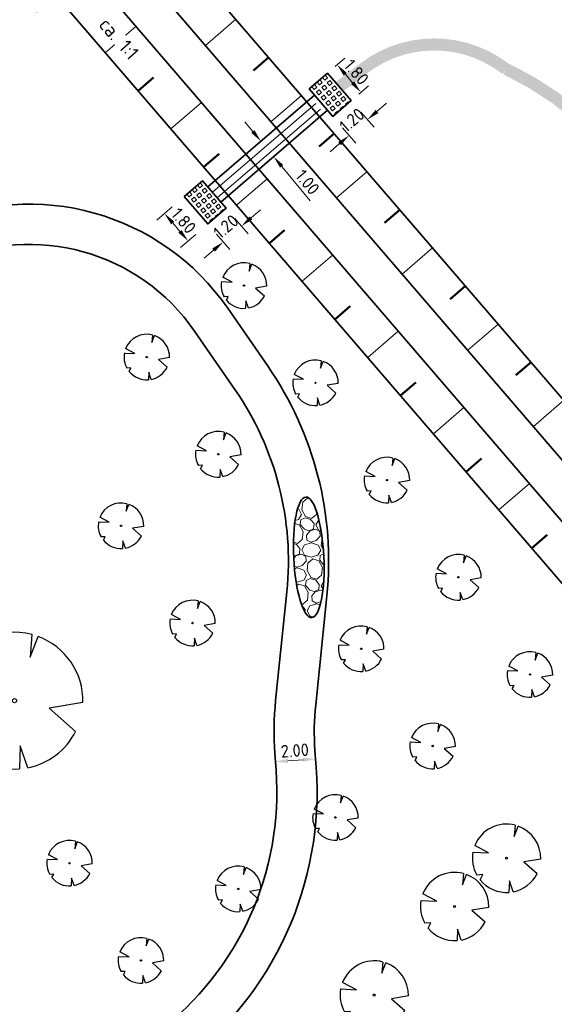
# Model space of a CAD drawing. Header units: metres. Extents: x 103263 to 106611, y 426963 to 428812.
# Tile 37 of 74: x 104346 to 104373, y 427781 to 427830. Entities that reach past the tile are written whole.
import ezdxf

# ---------------------------------------------------------------- set-up
doc = ezdxf.new("R2010")
doc.units = ezdxf.units.M
for name, color, linetype, lineweight, true_color in [('loopplank', 7, 'Continuous', 0, 0x424242), ('N-WE-GR-BEPLANTING-A-250', 7, 'Continuous', 18, 0x00a500), ('N-WE-GR-GRAS-A-250', 7, 'Continuous', 18, 0x7ca500)]:
    doc.layers.add(name, color=color, linetype=linetype, lineweight=lineweight, true_color=true_color)
for name, color, linetype, lineweight in [('N-GV-GW-TALUD_TEEN-G', 3, 'Continuous', 35), ('N-WE-GR-BOOM-S', 7, 'Continuous', 25), ('N-WE-GW-HOOGTE_AFWERKHOOGTE-T25', 7, 'Continuous', 25), ('N-WE-GW-TALUD_KRUIN-G', 3, 'Continuous', 35), ('N-WE-GW-TALUDARCERING-S', 90, 'Continuous', 25), ('N-WE-GW-TALUDARCERING_KORT-G', 90, 'Continuous', 50), ('N-WE-GW-TALUDARCERING_LANG-G', 90, 'Continuous', 18), ('N-WE-KW-KUNSTWERK-DRAGLINESCHOTTEN-G', 7, 'Continuous', 35), ('N-WE-VH-KANTVERHARDING-G', 210, 'Continuous', 35), ('N-WE-VH-KANTVERHARDING-M', 7, 'Continuous', 18), ('N-WE-VH-VERHARDING_BETONSTRAATSTEEN-G', 252, 'Continuous', 35), ('N-WE-VH-VERHARDING_GRASBETONSTEEN-A-250', 72, 'Continuous', 18), ('N-WE-VH-VERHARDING_HALFVERHARDING-A-250', 252, 'Continuous', 18), ('X-XX-AL-M', 7, 'Continuous', 18)]:
    doc.layers.add(name, color=color, linetype=linetype, lineweight=lineweight)
doc.layers.add('N-WE-VH-VERHARDING-AP_GROEN4', color=7, linetype='Continuous', true_color=0x004700)
doc.layers.add('N-WE-VH-VERHARDING-AP_VOETPAD', color=7, linetype='Continuous', true_color=0x424242)
doc.styles.add('NLCS-ISO-M200-T25', font='NLCS-ISO.ttf', dxfattribs={"height": 0.5})
doc.styles.add('NLCS-ISO-M250-T25', font='NLCS-ISO.ttf', dxfattribs={"height": 0.625})
doc.dimstyles.new('NLCS-M250-T25-PIJL_L2_H1', dxfattribs={"dimscale": 0.25, "dimtxt": 2.5, "dimasz": 2.5, "dimexe": 2, "dimexo": 2, "dimgap": 0.7, "dimtad": 1, "dimzin": 0, "dimdsep": 46, "dimtxsty": 'NLCS-ISO-M250-T25', "dimcen": 0, "dimdle": 2, "dimclrd": 256, "dimclre": 256, "dimclrt": 256, "dimadec": 1, "dimazin": 0, "dimtfac": 1, "dimtdec": 3, "dimtofl": 0, "dimtmove": 0, "dimatfit": 3, "dimfxl": 2, "dimfxlon": 1, "dimtfillclr": 256, "dimtolj": 1, "dimtzin": 0, "dimlwd": -1, "dimlwe": -1, "dimarcsym": 0})

# ---------------------------------------------------------------- blocks, each defined once
blk = doc.blocks.new('*U373')
at = {"ltscale": 20, "flags": 128}
for points in [[(0.579, 2.19), (0.513, 1.443), (0.778, 2.128)], [(-2.229, 0.403), (-1.184, 0.353), (-2.105, 0.838)], [(2.265, -0.058), (1.153, -0.248), (2.022, -1.021)], [(-1.754, -1.434), (-1.576, -1.088), (-1.973, -1.113)], [(0.446, -2.221), (0.189, -1.499), (0.162, -2.26)]]:
    blk.add_lwpolyline(points, dxfattribs=at)
blk.add_lwpolyline([(2.265, -0.058, 0.321944), (0.778, 2.128, 0.321944)], format="xyb", dxfattribs=at)
blk.add_circle((0, 0), 0.0675)
at = {"ltscale": 20}
for start, end in [(75.1844, 158.299), (169.749, 209.4302), (281.3601, 333.2046), (219.2667, 274.1068)]:
    blk.add_arc((0, 0), 2.266, start, end, dxfattribs=at)
blk = doc.blocks.new('*U381')
at = {"ltscale": 20, "flags": 128}
for points in [[(0.579, 2.19), (0.513, 1.443), (0.778, 2.128)], [(-2.229, 0.403), (-1.184, 0.353), (-2.105, 0.838)], [(2.265, -0.058), (1.153, -0.248), (2.022, -1.021)], [(-1.754, -1.434), (-1.576, -1.088), (-1.973, -1.113)], [(0.446, -2.221), (0.189, -1.499), (0.162, -2.26)]]:
    blk.add_lwpolyline(points, dxfattribs=at)
blk.add_lwpolyline([(2.265, -0.058, 0.321944), (0.778, 2.128, 0.321944)], format="xyb", dxfattribs=at)
blk.add_circle((0, 0), 0.0675)
at = {"ltscale": 20}
for start, end in [(75.18441, 158.29895), (169.74905, 209.43023), (281.36007, 333.20465), (219.26669, 274.10684)]:
    blk.add_arc((0, 0), 2.266, start, end, dxfattribs=at)
blk = doc.blocks.new('*U382')
at = {"ltscale": 20, "flags": 128}
for points in [[(0.579, 2.19), (0.513, 1.443), (0.778, 2.128)], [(-2.229, 0.403), (-1.184, 0.353), (-2.105, 0.838)], [(2.265, -0.058), (1.153, -0.248), (2.022, -1.021)], [(-1.754, -1.434), (-1.576, -1.088), (-1.973, -1.113)], [(0.446, -2.221), (0.189, -1.499), (0.162, -2.26)]]:
    blk.add_lwpolyline(points, dxfattribs=at)
blk.add_lwpolyline([(2.265, -0.058, 0.321944), (0.778, 2.128, 0.321944)], format="xyb", dxfattribs=at)
blk.add_circle((0, 0), 0.0675)
at = {"ltscale": 20}
for start, end in [(75.18441, 158.29895), (169.74905, 209.43023), (281.36007, 333.20465), (219.26669, 274.10684)]:
    blk.add_arc((0, 0), 2.266, start, end, dxfattribs=at)
blk = doc.blocks.new('*U307')
at = {"ltscale": 20, "flags": 128}
for points in [[(0.579, 2.19), (0.513, 1.443), (0.778, 2.128)], [(-2.229, 0.403), (-1.184, 0.353), (-2.105, 0.838)], [(2.265, -0.058), (1.153, -0.248), (2.022, -1.021)], [(-1.754, -1.434), (-1.576, -1.088), (-1.973, -1.113)], [(0.446, -2.221), (0.189, -1.499), (0.162, -2.26)]]:
    blk.add_lwpolyline(points, dxfattribs=at)
blk.add_lwpolyline([(2.265, -0.058, 0.321944), (0.778, 2.128, 0.321944)], format="xyb", dxfattribs=at)
blk.add_circle((0, 0), 0.0675)
at = {"ltscale": 20}
for start, end in [(75.18441, 158.29895), (169.74905, 209.43023), (219.26669, 274.10684), (281.36007, 333.20465)]:
    blk.add_arc((0, 0), 2.266, start, end, dxfattribs=at)
blk = doc.blocks.new('*U308')
at = {"ltscale": 20, "flags": 128}
for points in [[(0.579, 2.19), (0.513, 1.443), (0.778, 2.128)], [(-2.229, 0.403), (-1.184, 0.353), (-2.105, 0.838)], [(2.265, -0.058), (1.153, -0.248), (2.022, -1.021)], [(-1.754, -1.434), (-1.576, -1.088), (-1.973, -1.113)], [(0.446, -2.221), (0.189, -1.499), (0.162, -2.26)]]:
    blk.add_lwpolyline(points, dxfattribs=at)
blk.add_lwpolyline([(2.265, -0.058, 0.321944), (0.778, 2.128, 0.321944)], format="xyb", dxfattribs=at)
blk.add_circle((0, 0), 0.0675)
at = {"ltscale": 20}
for start, end in [(75.18441, 158.29895), (169.74905, 209.43023), (219.26669, 274.10684), (281.36007, 333.20465)]:
    blk.add_arc((0, 0), 2.266, start, end, dxfattribs=at)
blk = doc.blocks.new('*U309')
at = {"ltscale": 20, "flags": 128}
for points in [[(0.579, 2.19), (0.513, 1.443), (0.778, 2.128)], [(-2.229, 0.403), (-1.184, 0.353), (-2.105, 0.838)], [(2.265, -0.058), (1.153, -0.248), (2.022, -1.021)], [(-1.754, -1.434), (-1.576, -1.088), (-1.973, -1.113)], [(0.446, -2.221), (0.189, -1.499), (0.162, -2.26)]]:
    blk.add_lwpolyline(points, dxfattribs=at)
blk.add_lwpolyline([(2.265, -0.058, 0.321944), (0.778, 2.128, 0.321944)], format="xyb", dxfattribs=at)
blk.add_circle((0, 0), 0.0675)
at = {"ltscale": 20}
for start, end in [(75.18441, 158.29895), (169.74905, 209.43023), (219.26669, 274.10684), (281.36007, 333.20465)]:
    blk.add_arc((0, 0), 2.266, start, end, dxfattribs=at)
blk = doc.blocks.new('*U310')
at = {"ltscale": 20, "flags": 128}
for points in [[(0.579, 2.19), (0.513, 1.443), (0.778, 2.128)], [(-2.229, 0.403), (-1.184, 0.353), (-2.105, 0.838)], [(2.265, -0.058), (1.153, -0.248), (2.022, -1.021)], [(-1.754, -1.434), (-1.576, -1.088), (-1.973, -1.113)], [(0.446, -2.221), (0.189, -1.499), (0.162, -2.26)]]:
    blk.add_lwpolyline(points, dxfattribs=at)
blk.add_lwpolyline([(2.265, -0.058, 0.321944), (0.778, 2.128, 0.321944)], format="xyb", dxfattribs=at)
blk.add_circle((0, 0), 0.0675)
at = {"ltscale": 20}
for start, end in [(75.18441, 158.29895), (169.74905, 209.43023), (219.26669, 274.10684), (281.36007, 333.20465)]:
    blk.add_arc((0, 0), 2.266, start, end, dxfattribs=at)
blk = doc.blocks.new('*U311')
at = {"ltscale": 20, "flags": 128}
for points in [[(0.579, 2.19), (0.513, 1.443), (0.778, 2.128)], [(-2.229, 0.403), (-1.184, 0.353), (-2.105, 0.838)], [(2.265, -0.058), (1.153, -0.248), (2.022, -1.021)], [(-1.754, -1.434), (-1.576, -1.088), (-1.973, -1.113)], [(0.446, -2.221), (0.189, -1.499), (0.162, -2.26)]]:
    blk.add_lwpolyline(points, dxfattribs=at)
blk.add_lwpolyline([(2.265, -0.058, 0.321944), (0.778, 2.128, 0.321944)], format="xyb", dxfattribs=at)
blk.add_circle((0, 0), 0.0675)
at = {"ltscale": 20}
for start, end in [(75.18441, 158.29895), (169.74905, 209.43023), (219.26669, 274.10684), (281.36007, 333.20465)]:
    blk.add_arc((0, 0), 2.266, start, end, dxfattribs=at)
blk = doc.blocks.new('*U312')
at = {"ltscale": 20, "flags": 128}
for points in [[(0.579, 2.19), (0.513, 1.443), (0.778, 2.128)], [(-2.229, 0.403), (-1.184, 0.353), (-2.105, 0.838)], [(2.265, -0.058), (1.153, -0.248), (2.022, -1.021)], [(-1.754, -1.434), (-1.576, -1.088), (-1.973, -1.113)], [(0.446, -2.221), (0.189, -1.499), (0.162, -2.26)]]:
    blk.add_lwpolyline(points, dxfattribs=at)
blk.add_lwpolyline([(2.265, -0.058, 0.321944), (0.778, 2.128, 0.321944)], format="xyb", dxfattribs=at)
blk.add_circle((0, 0), 0.0675)
at = {"ltscale": 20}
for start, end in [(75.18441, 158.29895), (169.74905, 209.43023), (219.26669, 274.10684), (281.36007, 333.20465)]:
    blk.add_arc((0, 0), 2.266, start, end, dxfattribs=at)
blk = doc.blocks.new('*U313')
at = {"ltscale": 20, "flags": 128}
for points in [[(0.579, 2.19), (0.513, 1.443), (0.778, 2.128)], [(-2.229, 0.403), (-1.184, 0.353), (-2.105, 0.838)], [(2.265, -0.058), (1.153, -0.248), (2.022, -1.021)], [(-1.754, -1.434), (-1.576, -1.088), (-1.973, -1.113)], [(0.446, -2.221), (0.189, -1.499), (0.162, -2.26)]]:
    blk.add_lwpolyline(points, dxfattribs=at)
blk.add_lwpolyline([(2.265, -0.058, 0.321944), (0.778, 2.128, 0.321944)], format="xyb", dxfattribs=at)
blk.add_circle((0, 0), 0.0675)
at = {"ltscale": 20}
for start, end in [(75.18441, 158.29895), (169.74905, 209.43023), (219.26669, 274.10684), (281.36007, 333.20465)]:
    blk.add_arc((0, 0), 2.266, start, end, dxfattribs=at)
blk = doc.blocks.new('*U314')
at = {"ltscale": 20, "flags": 128}
for points in [[(0.579, 2.19), (0.513, 1.443), (0.778, 2.128)], [(-2.229, 0.403), (-1.184, 0.353), (-2.105, 0.838)], [(2.265, -0.058), (1.153, -0.248), (2.022, -1.021)], [(-1.754, -1.434), (-1.576, -1.088), (-1.973, -1.113)], [(0.446, -2.221), (0.189, -1.499), (0.162, -2.26)]]:
    blk.add_lwpolyline(points, dxfattribs=at)
blk.add_lwpolyline([(2.265, -0.058, 0.321944), (0.778, 2.128, 0.321944)], format="xyb", dxfattribs=at)
blk.add_circle((0, 0), 0.0675)
at = {"ltscale": 20}
for start, end in [(75.18441, 158.29895), (169.74905, 209.43023), (219.26669, 274.10684), (281.36007, 333.20465)]:
    blk.add_arc((0, 0), 2.266, start, end, dxfattribs=at)
blk = doc.blocks.new('*U315')
at = {"ltscale": 20, "flags": 128}
for points in [[(0.579, 2.19), (0.513, 1.443), (0.778, 2.128)], [(-2.229, 0.403), (-1.184, 0.353), (-2.105, 0.838)], [(2.265, -0.058), (1.153, -0.248), (2.022, -1.021)], [(-1.754, -1.434), (-1.576, -1.088), (-1.973, -1.113)], [(0.446, -2.221), (0.189, -1.499), (0.162, -2.26)]]:
    blk.add_lwpolyline(points, dxfattribs=at)
blk.add_lwpolyline([(2.265, -0.058, 0.321944), (0.778, 2.128, 0.321944)], format="xyb", dxfattribs=at)
blk.add_circle((0, 0), 0.0675)
at = {"ltscale": 20}
for start, end in [(75.18441, 158.29895), (169.74905, 209.43023), (219.26669, 274.10684), (281.36007, 333.20465)]:
    blk.add_arc((0, 0), 2.266, start, end, dxfattribs=at)
blk = doc.blocks.new('*U316')
at = {"ltscale": 20, "flags": 128}
for points in [[(0.579, 2.19), (0.513, 1.443), (0.778, 2.128)], [(-2.229, 0.403), (-1.184, 0.353), (-2.105, 0.838)], [(2.265, -0.058), (1.153, -0.248), (2.022, -1.021)], [(-1.754, -1.434), (-1.576, -1.088), (-1.973, -1.113)], [(0.446, -2.221), (0.189, -1.499), (0.162, -2.26)]]:
    blk.add_lwpolyline(points, dxfattribs=at)
blk.add_lwpolyline([(2.265, -0.058, 0.321944), (0.778, 2.128, 0.321944)], format="xyb", dxfattribs=at)
blk.add_circle((0, 0), 0.0675)
at = {"ltscale": 20}
for start, end in [(75.18441, 158.29895), (169.74905, 209.43023), (219.26669, 274.10684), (281.36007, 333.20465)]:
    blk.add_arc((0, 0), 2.266, start, end, dxfattribs=at)
blk = doc.blocks.new('*U105')
at = {"ltscale": 20, "flags": 128}
for points in [[(0.579, 2.19), (0.513, 1.443), (0.778, 2.128)], [(-2.229, 0.403), (-1.184, 0.353), (-2.105, 0.838)], [(2.265, -0.058), (1.153, -0.248), (2.022, -1.021)], [(-1.754, -1.434), (-1.576, -1.088), (-1.973, -1.113)], [(0.446, -2.221), (0.189, -1.499), (0.162, -2.26)]]:
    blk.add_lwpolyline(points, dxfattribs=at)
blk.add_lwpolyline([(2.265, -0.058, 0.321944), (0.778, 2.128, 0.321944)], format="xyb", dxfattribs=at)
blk.add_circle((0, 0), 0.0675)
at = {"ltscale": 20}
for start, end in [(75.18441, 158.29895), (169.74905, 209.43023), (281.36007, 333.20465), (219.26669, 274.10684)]:
    blk.add_arc((0, 0), 2.266, start, end, dxfattribs=at)
blk = doc.blocks.new('*U168')
at = {"ltscale": 20, "flags": 128}
for points in [[(0.579, 2.19), (0.513, 1.443), (0.778, 2.128)], [(-2.229, 0.403), (-1.184, 0.353), (-2.105, 0.838)], [(2.265, -0.058), (1.153, -0.248), (2.022, -1.021)], [(-1.754, -1.434), (-1.576, -1.088), (-1.973, -1.113)], [(0.446, -2.221), (0.189, -1.499), (0.162, -2.26)]]:
    blk.add_lwpolyline(points, dxfattribs=at)
blk.add_lwpolyline([(2.265, -0.058, 0.321944), (0.778, 2.128, 0.321944)], format="xyb", dxfattribs=at)
blk.add_circle((0, 0), 0.0675)
at = {"ltscale": 20}
for start, end in [(75.18441, 158.29895), (169.74905, 209.43023), (219.26669, 274.10684), (281.36007, 333.20465)]:
    blk.add_arc((0, 0), 2.266, start, end, dxfattribs=at)
blk = doc.blocks.new('*U169')
at = {"ltscale": 20, "flags": 128}
for points in [[(0.579, 2.19), (0.513, 1.443), (0.778, 2.128)], [(-2.229, 0.403), (-1.184, 0.353), (-2.105, 0.838)], [(2.265, -0.058), (1.153, -0.248), (2.022, -1.021)], [(-1.754, -1.434), (-1.576, -1.088), (-1.973, -1.113)], [(0.446, -2.221), (0.189, -1.499), (0.162, -2.26)]]:
    blk.add_lwpolyline(points, dxfattribs=at)
blk.add_lwpolyline([(2.265, -0.058, 0.321944), (0.778, 2.128, 0.321944)], format="xyb", dxfattribs=at)
blk.add_circle((0, 0), 0.0675)
at = {"ltscale": 20}
for start, end in [(75.18441, 158.29895), (169.74905, 209.43023), (219.26669, 274.10684), (281.36007, 333.20465)]:
    blk.add_arc((0, 0), 2.266, start, end, dxfattribs=at)
blk = doc.blocks.new('*U170')
at = {"ltscale": 20, "flags": 128}
for points in [[(0.579, 2.19), (0.513, 1.443), (0.778, 2.128)], [(-2.229, 0.403), (-1.184, 0.353), (-2.105, 0.838)], [(2.265, -0.058), (1.153, -0.248), (2.022, -1.021)], [(-1.754, -1.434), (-1.576, -1.088), (-1.973, -1.113)], [(0.446, -2.221), (0.189, -1.499), (0.162, -2.26)]]:
    blk.add_lwpolyline(points, dxfattribs=at)
blk.add_lwpolyline([(2.265, -0.058, 0.321944), (0.778, 2.128, 0.321944)], format="xyb", dxfattribs=at)
blk.add_circle((0, 0), 0.0675)
at = {"ltscale": 20}
for start, end in [(75.18441, 158.29895), (169.74905, 209.43023), (219.26669, 274.10684), (281.36007, 333.20465)]:
    blk.add_arc((0, 0), 2.266, start, end, dxfattribs=at)
blk = doc.blocks.new('*U171')
at = {"ltscale": 20, "flags": 128}
for points in [[(0.579, 2.19), (0.513, 1.443), (0.778, 2.128)], [(-2.229, 0.403), (-1.184, 0.353), (-2.105, 0.838)], [(2.265, -0.058), (1.153, -0.248), (2.022, -1.021)], [(-1.754, -1.434), (-1.576, -1.088), (-1.973, -1.113)], [(0.446, -2.221), (0.189, -1.499), (0.162, -2.26)]]:
    blk.add_lwpolyline(points, dxfattribs=at)
blk.add_lwpolyline([(2.265, -0.058, 0.321944), (0.778, 2.128, 0.321944)], format="xyb", dxfattribs=at)
blk.add_circle((0, 0), 0.0675)
at = {"ltscale": 20}
for start, end in [(75.18441, 158.29895), (169.74905, 209.43023), (219.26669, 274.10684), (281.36007, 333.20465)]:
    blk.add_arc((0, 0), 2.266, start, end, dxfattribs=at)
blk = doc.blocks.new('*U172')
at = {"ltscale": 20, "flags": 128}
for points in [[(0.579, 2.19), (0.513, 1.443), (0.778, 2.128)], [(-2.229, 0.403), (-1.184, 0.353), (-2.105, 0.838)], [(2.265, -0.058), (1.153, -0.248), (2.022, -1.021)], [(-1.754, -1.434), (-1.576, -1.088), (-1.973, -1.113)], [(0.446, -2.221), (0.189, -1.499), (0.162, -2.26)]]:
    blk.add_lwpolyline(points, dxfattribs=at)
blk.add_lwpolyline([(2.265, -0.058, 0.321944), (0.778, 2.128, 0.321944)], format="xyb", dxfattribs=at)
blk.add_circle((0, 0), 0.0675)
at = {"ltscale": 20}
for start, end in [(75.18441, 158.29895), (169.74905, 209.43023), (219.26669, 274.10684), (281.36007, 333.20465)]:
    blk.add_arc((0, 0), 2.266, start, end, dxfattribs=at)
blk = doc.blocks.new('*D403')
at = {"layer": 'Defpoints', "color": 0, "ltscale": 0.1, "transparency": 16777216}
for p in [(104358.176, 427824.073), (104358.813, 427823.302), (104358.875, 427823.353)]:
    blk.add_point(p, dxfattribs=at)
at = {"layer": 'X-XX-AL-M', "ltscale": 0.1, "transparency": 16777216}
for p, q in [((104357.839, 427824.606), (104357.441, 427825.087)), ((104358.237, 427824.124), (104358.623, 427824.443)), ((104358.875, 427823.353), (104359.26, 427823.672)), ((104359.273, 427822.872), (104360.691, 427821.157))]:
    blk.add_line(p, q, dxfattribs=at)
for points in [[(104357.919, 427824.672), (104357.759, 427824.539), (104358.237, 427824.124)], [(104359.353, 427822.938), (104359.193, 427822.805), (104358.875, 427823.353)]]:
    blk.add_solid(points, dxfattribs=at)
at = {"layer": 'X-XX-AL-M', "ltscale": 0.1, "transparency": 16777216, "insert": (104360.557, 427822.084), "char_height": 0.625, "attachment_point": 5, "rotation": 309.5874, "style": 'NLCS-ISO-M250-T25'}
blk.add_mtext('\\A1;1.00', dxfattribs=at)
blk = doc.blocks.new('*U50')
at = {"layer": 'N-WE-GW-TALUDARCERING_KORT-G', "ltscale": 0.1}
for p, q in [((104358.625, 427828.293), (104357.867, 427827.64)), ((104361.887, 427824.503), (104361.129, 427823.851)), ((104365.149, 427820.714), (104364.391, 427820.061)), ((104368.41, 427816.924), (104367.652, 427816.272)), ((104371.672, 427813.135), (104370.914, 427812.482))]:
    blk.add_line(p, q, dxfattribs=at)
at = {"layer": 'N-WE-GW-TALUDARCERING_LANG-G', "ltscale": 0.1}
for p, q in [((104356.994, 427830.187), (104355.478, 427828.883)), ((104360.256, 427826.398), (104358.74, 427825.093)), ((104363.518, 427822.608), (104362.002, 427821.304)), ((104366.779, 427818.819), (104365.264, 427817.514)), ((104370.041, 427815.029), (104368.525, 427813.725)), ((104373.303, 427811.24), (104371.787, 427809.935))]:
    blk.add_line(p, q, dxfattribs=at)
blk = doc.blocks.new('*U51')
at = {"layer": 'N-WE-GW-TALUDARCERING_KORT-G', "ltscale": 0.1}
for p, q in [((104352.137, 427826.633), (104352.895, 427827.285)), ((104355.399, 427822.843), (104356.157, 427823.496)), ((104358.661, 427819.054), (104359.419, 427819.706)), ((104361.922, 427815.264), (104362.68, 427815.917)), ((104365.184, 427811.475), (104365.942, 427812.127)), ((104368.446, 427807.685), (104369.204, 427808.338)), ((104371.708, 427803.896), (104372.466, 427804.548))]:
    blk.add_line(p, q, dxfattribs=at)
at = {"layer": 'N-WE-GW-TALUDARCERING_LANG-G', "ltscale": 0.1}
for p, q in [((104350.506, 427828.528), (104352.022, 427829.832)), ((104353.768, 427824.738), (104355.284, 427826.043)), ((104357.03, 427820.949), (104358.546, 427822.253)), ((104360.292, 427817.159), (104361.807, 427818.464)), ((104363.553, 427813.37), (104365.069, 427814.674)), ((104366.815, 427809.58), (104368.331, 427810.885)), ((104370.077, 427805.79), (104371.593, 427807.095))]:
    blk.add_line(p, q, dxfattribs=at)
blk = doc.blocks.new('*D485')
at = {"layer": 'Defpoints', "color": 0, "ltscale": 0.1, "transparency": 16777216}
for p in [(104354.423, 427821.371), (104355.597, 427820.007), (104354.62, 427819.165)]:
    blk.add_point(p, dxfattribs=at)
at = {"layer": 'N-WE-VH-KANTVERHARDING-M', "ltscale": 0.1, "transparency": 16777216}
for p, q in [((104353.824, 427820.855), (104353.066, 427820.203)), ((104353.853, 427820.056), (104354.212, 427819.639)), ((104354.999, 427819.491), (104354.241, 427818.839))]:
    blk.add_line(p, q, dxfattribs=at)
for points in [[(104353.932, 427820.124), (104353.774, 427819.988), (104353.445, 427820.529)], [(104354.291, 427819.707), (104354.133, 427819.571), (104354.62, 427819.165)]]:
    blk.add_solid(points, dxfattribs=at)
at = {"layer": 'N-WE-VH-KANTVERHARDING-M', "ltscale": 0.1, "transparency": 16777216, "insert": (104354.402, 427820.165), "char_height": 0.625, "attachment_point": 5, "rotation": 310.7179, "style": 'NLCS-ISO-M250-T25'}
blk.add_mtext('\\A1;1.80', dxfattribs=at)
blk = doc.blocks.new('*D486')
at = {"layer": 'Defpoints', "color": 0, "ltscale": 0.1, "transparency": 16777216}
for p in [(104356.507, 427820.789), (104355.597, 427820.007), (104357.273, 427819.899)]:
    blk.add_point(p, dxfattribs=at)
at = {"layer": 'N-WE-VH-KANTVERHARDING-M', "ltscale": 0.1, "transparency": 16777216}
for p, q in [((104357.747, 427820.307), (104358.221, 427820.715)), ((104356.947, 427820.278), (104357.599, 427819.52)), ((104356.038, 427819.495), (104356.69, 427818.737)), ((104355.89, 427818.709), (104355.416, 427818.301))]:
    blk.add_line(p, q, dxfattribs=at)
for points in [[(104357.679, 427820.386), (104357.815, 427820.228), (104357.273, 427819.899)], [(104355.822, 427818.788), (104355.958, 427818.63), (104356.364, 427819.116)]]:
    blk.add_solid(points, dxfattribs=at)
at = {"layer": 'N-WE-VH-KANTVERHARDING-M', "ltscale": 0.1, "transparency": 16777216, "insert": (104356.5, 427819.877), "char_height": 0.625, "attachment_point": 5, "rotation": 40.7179, "style": 'NLCS-ISO-M250-T25'}
blk.add_mtext('\\A1;1.20', dxfattribs=at)
blk = doc.blocks.new('*D487')
at = {"layer": 'Defpoints', "color": 0, "ltscale": 0.1, "transparency": 16777216}
for p in [(104361.548, 427827.503), (104363.207, 427826.556), (104362.722, 427826.139)]:
    blk.add_point(p, dxfattribs=at)
at = {"layer": 'N-WE-VH-KANTVERHARDING-M', "ltscale": 0.1, "transparency": 16777216}
for p, q in [((104361.927, 427827.829), (104362.412, 427828.247)), ((104362.44, 427827.447), (104362.799, 427827.03)), ((104363.101, 427826.465), (104363.586, 427826.883))]:
    blk.add_line(p, q, dxfattribs=at)
for points in [[(104362.519, 427827.515), (104362.362, 427827.379), (104362.033, 427827.921)], [(104362.878, 427827.098), (104362.72, 427826.962), (104363.207, 427826.556)]]:
    blk.add_solid(points, dxfattribs=at)
at = {"layer": 'N-WE-VH-KANTVERHARDING-M', "ltscale": 0.1, "transparency": 16777216, "insert": (104362.989, 427827.556), "char_height": 0.625, "attachment_point": 5, "rotation": 310.7179, "style": 'NLCS-ISO-M250-T25'}
blk.add_mtext('\\A1;1.80', dxfattribs=at)
blk = doc.blocks.new('*D488')
at = {"layer": 'Defpoints', "color": 0, "ltscale": 0.1, "transparency": 16777216}
for p in [(104362.722, 427826.139), (104361.812, 427825.356), (104363.536, 427825.192)]:
    blk.add_point(p, dxfattribs=at)
at = {"layer": 'N-WE-VH-KANTVERHARDING-M', "ltscale": 0.1, "transparency": 16777216}
for p, q in [((104363.21, 427825.571), (104363.863, 427824.813)), ((104364.01, 427825.6), (104364.484, 427826.008)), ((104362.301, 427824.788), (104362.953, 427824.031)), ((104362.153, 427824.002), (104361.68, 427823.594))]:
    blk.add_line(p, q, dxfattribs=at)
for points in [[(104363.942, 427825.679), (104364.078, 427825.521), (104363.536, 427825.192)], [(104362.085, 427824.081), (104362.221, 427823.923), (104362.627, 427824.409)]]:
    blk.add_solid(points, dxfattribs=at)
at = {"layer": 'N-WE-VH-KANTVERHARDING-M', "ltscale": 0.1, "transparency": 16777216, "insert": (104362.764, 427825.17), "char_height": 0.625, "attachment_point": 5, "rotation": 40.7179, "style": 'NLCS-ISO-M250-T25'}
blk.add_mtext('\\A1;1.20', dxfattribs=at)
blk = doc.blocks.new('*D429')
at = {"layer": 'Defpoints', "color": 0, "ltscale": 0.1, "transparency": 16777216}
for p in [(104358.963, 427793.268), (104360.958, 427793.412), (104360.958, 427793.412)]:
    blk.add_point(p, dxfattribs=at)
at = {"layer": 'N-WE-VH-KANTVERHARDING-M', "ltscale": 0.1, "transparency": 16777216}
for p, q in [((104358.963, 427793.268), (104358.927, 427793.767)), ((104360.958, 427793.412), (104360.922, 427793.911)), ((104359.586, 427793.313), (104360.334, 427793.367))]:
    blk.add_line(p, q, dxfattribs=at)
for points in [[(104359.579, 427793.417), (104359.594, 427793.209), (104358.963, 427793.268)], [(104360.327, 427793.471), (104360.342, 427793.263), (104360.958, 427793.412)]]:
    blk.add_solid(points, dxfattribs=at)
at = {"layer": 'N-WE-VH-KANTVERHARDING-M', "ltscale": 0.1, "transparency": 16777216, "insert": (104359.925, 427793.827), "char_height": 0.625, "attachment_point": 5, "rotation": 4.1371, "style": 'NLCS-ISO-M250-T25'}
blk.add_mtext('\\A1;2.00', dxfattribs=at)

msp = doc.modelspace()

# ---------------------------------------------------------------- hatches: boundary and pattern name
at = {"layer": 'loopplank'}
h = msp.add_hatch(dxfattribs=at)
h.set_pattern_fill('ANSI31', color=256, scale=3, angle=175.7)
h.set_pattern_definition([(220.7, (532160.45833, 323428.26915), (0.24453690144, -0.28430037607), [])])
h.paths.add_polyline_path([(104361.385, 427825.516), (104360.732, 427826.274), (104355.594, 427821.851), (104356.246, 427821.093)])
at = {"layer": 'N-WE-GR-BEPLANTING-A-250'}
h = msp.add_hatch(dxfattribs=at)
h.set_pattern_fill('AGR-BEPLANTING_SOORT_01', color=256, scale=0.2, style=0, pattern_type=2)
h.set_pattern_definition([(60, (104639.9556, 427910.1806), (-0.5773504, 0.9999998), [0.288676, -0.866026]), (120, (104639.9556, 427910.1806), (-1.1547004, -2e-07), [0.288676, -0.866026]), (270, (104639.95565, 427910.18064), (0.57735, -1), [0.25, -1.75])])
edge = h.paths.add_edge_path()
edge.add_line((104659.33, 427926.461), (104651.723, 427930.161))
edge.add_line((104651.723, 427930.161), (104630.494, 427940.377))
edge.add_line((104630.494, 427940.377), (104615.821, 427939.216))
edge.add_line((104615.821, 427939.216), (104614.238, 427936.942))
edge.add_line((104614.238, 427936.942), (104618.901, 427931.767))
edge.add_line((104618.901, 427931.767), (104620.001, 427927.102))
edge.add_line((104620.001, 427927.102), (104630.09, 427928.171))
edge.add_line((104630.09, 427928.171), (104636.288, 427922.296))
edge.add_line((104636.288, 427922.296), (104635.626, 427916.445))
edge.add_line((104635.626, 427916.445), (104649.327, 427918.542))
edge.add_line((104649.327, 427918.542), (104660.637, 427913.992))
edge.add_line((104660.637, 427913.992), (104663.613, 427914.901))
edge.add_line((104663.613, 427914.901), (104665.801, 427914.176))
edge.add_line((104665.801, 427914.176), (104667.1, 427911.864))
edge.add_line((104667.1, 427911.864), (104668.62, 427908.935))
edge.add_line((104668.62, 427908.935), (104670.709, 427905.029))
edge.add_line((104670.709, 427905.029), (104666.141, 427898.787))
edge.add_line((104666.141, 427898.787), (104659.394, 427895.168))
edge.add_line((104659.394, 427895.168), (104659.885, 427894.606))
edge.add_arc((2471945.486, 2366238.399), 3059610.724, 219.310766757, 219.311095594)
edge.add_arc((104633.177, 427844.621), 52.499, 34.4665, 43.8921, ccw=False)
edge.add_arc((104561.264, 427811.91), 131.021, 20.52501, 28.45236, ccw=False)
edge.add_arc((104687.252, 427859.058), 3.5, 200.2205, 290.1775)
edge.add_arc((104734.333, 427775.806), 92.191, 116.25825, 119.84127, ccw=False)
edge.add_line((104693.547, 427858.483), (104693.719, 427859.706))
edge.add_line((104693.719, 427859.706), (104675.355, 427897.713))
edge.add_line((104675.355, 427897.713), (104665.269, 427916.348))
edge.add_line((104665.269, 427916.348), (104661.135, 427923.401))
edge.add_line((104661.135, 427923.401), (104659.33, 427926.461))
edge = h.paths.add_edge_path()
edge.add_line((104670.155, 427924.725), (104658.918, 427940.306))
edge.add_line((104658.918, 427940.306), (104653.228, 427936.582))
edge.add_arc((104651.49, 427939.148), 3.1, 210.7823, 304.1096, ccw=False)
edge.add_arc((104006.721, 427555.058), 747.402, 30.782318, 33.226245)
edge.add_line((104631.932, 427964.594), (104627.986, 427961.768))
edge.add_line((104627.986, 427961.768), (104626.318, 427960.551))
edge.add_line((104626.318, 427960.551), (104625.97, 427960.946))
edge.add_line((104625.97, 427960.946), (104624.14, 427949.098))
edge.add_line((104624.14, 427949.098), (104623.843, 427947.174))
edge.add_line((104623.843, 427947.174), (104618.568, 427941.942))
edge.add_line((104618.568, 427941.942), (104631.166, 427942.938))
edge.add_line((104631.166, 427942.938), (104634.784, 427941.178))
edge.add_line((104634.784, 427941.178), (104651.566, 427933.017))
edge.add_line((104651.566, 427933.017), (104660.886, 427928.485))
edge.add_line((104660.886, 427928.485), (104667.484, 427917.521))
edge.add_line((104667.484, 427917.521), (104673.544, 427906.582))
edge.add_line((104673.544, 427906.582), (104680.594, 427892.683))
edge.add_line((104680.594, 427892.683), (104687.997, 427877.313))
edge.add_line((104687.997, 427877.313), (104695.985, 427860.764))
edge.add_line((104695.985, 427860.764), (104701.345, 427863.409))
edge.add_line((104701.345, 427863.409), (104685.833, 427895.579))
edge.add_line((104685.833, 427895.579), (104682.011, 427903.447))
edge.add_line((104682.011, 427903.447), (104677.897, 427911.161))
edge.add_line((104677.897, 427911.161), (104670.155, 427924.725))
h = msp.add_hatch(dxfattribs=at)
h.set_pattern_fill('AGR-BEPLANTING_SOORT_01', color=256, scale=0.2, style=0, pattern_type=2)
h.set_pattern_definition([(60, (104664.6893, 427702.1373), (-0.5773504, 0.9999998), [0.288676, -0.866026]), (120, (104664.6893, 427702.1373), (-1.1547004, -2e-07), [0.288676, -0.866026]), (270, (104664.6893, 427702.1373), (0.57735, -1), [0.25, -1.75])])
edge = h.paths.add_edge_path()
edge.add_line((104373.421, 427724.642), (104370.132, 427721.738))
edge.add_line((104370.132, 427721.738), (104368.673, 427720.936))
edge.add_line((104368.673, 427720.936), (104358.783, 427715.558))
edge.add_line((104358.783, 427715.558), (104347.434, 427709.378))
edge.add_line((104347.434, 427709.378), (104337.53, 427717.091))
edge.add_line((104337.53, 427717.091), (104320.601, 427692.32))
edge.add_line((104320.601, 427692.32), (104315.844, 427682.167))
edge.add_line((104315.844, 427682.167), (104328.56, 427666.473))
edge.add_line((104328.56, 427666.473), (104331.724, 427666.489))
edge.add_line((104331.724, 427666.489), (104334.653, 427669.211))
edge.add_line((104334.653, 427669.211), (104333.629, 427670.508))
edge.add_arc((104330.772, 427672.995), 3.788, 225.0633, 318.9655, ccw=False)
edge.add_line((104328.096, 427670.313), (104326.15, 427672.386))
edge.add_line((104326.15, 427672.386), (104325.833, 427672.783))
edge.add_line((104325.833, 427672.783), (104319.092, 427681.241))
edge.add_arc((104320.265, 427682.176), 1.5, 129.5168, 218.5539, ccw=False)
edge.add_line((104319.31, 427683.333), (104319.424, 427683.427))
edge.add_arc((104320.379, 427682.27), 1.5, 39.5168, 129.5168, ccw=False)
edge.add_line((104321.536, 427683.225), (104327.032, 427676.656))
edge.add_line((104327.032, 427676.656), (104327.728, 427677.296))
edge.add_arc((104319.444, 427686.849), 12.644, 310.9292, 339.425)
edge.add_arc((104360.268, 427671.929), 30.822, 145.2639, 160.1291, ccw=False)
edge.add_line((104334.939, 427689.491), (104372.004, 427717.013))
edge.add_line((104372.004, 427717.013), (104372.004, 427717.013))
edge.add_line((104372.004, 427717.013), (104423.569, 427755.301))
edge.add_line((104423.569, 427755.301), (104429.992, 427760.07))
edge.add_line((104429.992, 427760.07), (104462.601, 427787.301))
edge.add_line((104462.601, 427787.301), (104473.488, 427799.642))
edge.add_line((104473.488, 427799.642), (104480.532, 427807.002))
edge.add_line((104480.532, 427807.002), (104480.283, 427808.655))
edge.add_arc((104482.291, 427798.327), 10.521, 99.6815, 101.0038, ccw=False)
edge.add_arc((104573.81, 427821.343), 94.142, 186.39699, 187.71925, ccw=False)
edge.add_line((104480.255, 427810.854), (104466.653, 427797.844))
edge.add_line((104466.653, 427797.844), (104445.943, 427785.042))
edge.add_line((104445.943, 427785.042), (104422.662, 427761.514))
edge.add_line((104422.662, 427761.514), (104420.699, 427759.53))
edge.add_line((104420.699, 427759.53), (104391.004, 427740.163))
edge.add_line((104391.004, 427740.163), (104373.421, 427724.642))
at = {"layer": 'N-WE-GR-GRAS-A-250'}
h = msp.add_hatch(dxfattribs=at)
h.set_pattern_fill('AGR-GRAS_01-SO', color=256, scale=0.05, angle=-43.6709, pattern_type=2)
h.set_pattern_definition([(316.32905, (106059.6699, 428587.616), (1.7672914, 0.0410021), [0.15, -1]), (1.32905, (106060.2042, 428587.4516), (1.508993, 1.7854803), [0.15, -1]), (346.32905, (106059.8458, 428587.6555), (1.3156844, 0.9664236), [0.15, -1]), (331.329054, (106060.3735, 428587.7738), (0.97400668, 0.32219712), [0.15, -1]), (91.329054, (106061.54083, 428589.2862), (-0.58708173, -0.5637686), [0.15, -1]), (106.329054, (106061.1001, 428586.9419), (-0.3111394, -0.7163744), [0.15, -1]), (121.329054, (106059.9214, 428587.445), (-0.4753753, -0.75763997), [0.15, -1]), (41.329054, (106060.3768, 428587.6324), (0.1086562, 1.6935743), [0.15, -1]), (56.329054, (106059.6699, 428587.616), (-0.33337545, 1.6639894), [0.15, -1])])
edge = h.paths.add_edge_path(flags=16)
edge.add_arc((104300.274, 427708.383), 2.533, 42.5652, 200.8225)
edge.add_line((104297.907, 427707.483), (104313.336, 427687.643))
edge.add_arc((104313.702, 427691.081), 3.457, 263.9251, 356.1721)
edge.add_line((104317.152, 427690.85), (104302.14, 427710.097))
edge = h.paths.add_edge_path()
edge.add_line((104367.348, 427762.484), (104295.731, 427709.987))
edge.add_arc((104297.482, 427709.571), 1.8, 166.636, 217.9526)
edge.add_line((104296.063, 427708.464), (104297.238, 427706.957))
edge.add_line((104297.238, 427706.957), (104297.08, 427706.834))
edge.add_line((104297.08, 427706.834), (104314.116, 427684.371))
edge.add_line((104314.116, 427684.371), (104318.423, 427693.565))
edge.add_line((104318.423, 427693.565), (104335.74, 427718.834))
edge.add_line((104335.74, 427718.834), (104341.937, 427728.655))
edge.add_line((104341.937, 427728.655), (104344.71, 427733.023))
edge.add_line((104344.71, 427733.023), (104347.603, 427736.697))
edge.add_line((104347.603, 427736.697), (104351.869, 427740.248))
edge.add_line((104351.869, 427740.248), (104360.265, 427746.041))
edge.add_line((104360.265, 427746.041), (104360.069, 427746.331))
edge.add_line((104360.069, 427746.331), (104363.362, 427748.603))
edge.add_line((104363.362, 427748.603), (104363.558, 427748.313))
edge.add_line((104363.558, 427748.313), (104373.924, 427755.466))
edge.add_line((104373.924, 427755.466), (104393.917, 427768.99))
edge.add_line((104393.917, 427768.99), (104406.285, 427780.325))
edge.add_line((104406.285, 427780.325), (104400.964, 427785.92))
edge.add_line((104400.964, 427785.92), (104396.813, 427783.026))
edge.add_line((104396.813, 427783.026), (104394.26, 427781.246))
edge.add_line((104394.26, 427781.246), (104385.778, 427775.333))
edge.add_line((104385.778, 427775.333), (104383.506, 427773.749))
edge.add_line((104383.506, 427773.749), (104373.729, 427766.932))
edge.add_line((104373.729, 427766.932), (104367.348, 427762.484))
at = {"layer": 'N-WE-VH-VERHARDING-AP_GROEN4', "ltscale": 0.1}
h = msp.add_hatch(dxfattribs=at)
h.set_pattern_fill('CROSS', color=256, scale=0.05, style=0)
edge = h.paths.add_edge_path()
edge.add_line((104616.303, 427898.411), (104514.506, 427822.823))
edge.add_line((104514.506, 427822.823), (104506.477, 427816.862))
edge.add_line((104506.477, 427816.862), (104495.436, 427811.135))
edge.add_line((104495.436, 427811.135), (104485.008, 427807.809))
edge.add_line((104485.008, 427807.809), (104485.495, 427805.863))
edge.add_line((104485.495, 427805.863), (104492.893, 427807.092))
edge.add_line((104492.893, 427807.092), (104495.359, 427807.502))
edge.add_line((104495.359, 427807.502), (104478.667, 427790.822))
edge.add_line((104478.667, 427790.822), (104467.495, 427783.521))
edge.add_line((104467.495, 427783.521), (104471.984, 427792.577))
edge.add_line((104471.984, 427792.577), (104477.22, 427800.942))
edge.add_line((104477.22, 427800.942), (104480.935, 427805.041))
edge.add_line((104480.935, 427805.041), (104485.128, 427805.802))
edge.add_line((104485.128, 427805.802), (104485.514, 427804.821))
edge.add_line((104485.514, 427804.821), (104484.481, 427807.714))
edge.add_line((104484.481, 427807.714), (104480.58, 427807.009))
edge.add_line((104480.58, 427807.009), (104473.488, 427799.642))
edge.add_line((104473.488, 427799.642), (104462.601, 427787.301))
edge.add_line((104462.601, 427787.301), (104429.992, 427760.07))
edge.add_line((104429.992, 427760.07), (104423.569, 427755.301))
edge.add_line((104423.569, 427755.301), (104334.939, 427689.491))
edge.add_arc((104360.268, 427671.929), 30.822, 145.2639, 160.1291)
edge.add_arc((104319.444, 427686.849), 12.644, 311.5939, 339.425, ccw=False)
edge.add_line((104327.838, 427677.393), (104328.453, 427676.013))
edge.add_line((104328.453, 427676.013), (104328.897, 427675.013))
edge.add_arc((104319.403, 427686.872), 15.191, 308.6803, 339.4602)
edge.add_arc((104360.268, 427671.929), 28.322, 146.0782, 160.1581, ccw=False)
edge.add_line((104336.767, 427687.734), (104371.488, 427713.515))
edge.add_line((104371.488, 427713.515), (104381.931, 427721.27))
edge.add_line((104381.931, 427721.27), (104433.496, 427759.558))
edge.add_line((104433.496, 427759.558), (104466.748, 427784.212))
edge.add_line((104466.748, 427784.212), (104467.495, 427783.521))
edge.add_line((104467.495, 427783.521), (104478.667, 427790.822))
edge.add_line((104478.667, 427790.822), (104495.359, 427807.502))
edge.add_line((104495.359, 427807.502), (104498.846, 427808.081))
edge.add_line((104498.846, 427808.081), (104506.801, 427813.988))
edge.add_line((104506.801, 427813.988), (104507.567, 427814.557))
edge.add_line((104507.567, 427814.557), (104508.072, 427817.976))
edge.add_line((104508.072, 427817.976), (104506.477, 427816.862))
edge.add_line((104506.477, 427816.862), (104514.506, 427822.823))
edge.add_line((104514.506, 427822.823), (104518.01, 427822.311))
edge.add_line((104518.01, 427822.311), (104547.643, 427844.315))
edge.add_line((104547.643, 427844.315), (104558.086, 427852.07))
edge.add_line((104558.086, 427852.07), (104615.787, 427894.914))
edge.add_line((104615.787, 427894.914), (104616.303, 427898.411))
at = {"layer": 'N-WE-VH-VERHARDING_GRASBETONSTEEN-A-250', "ltscale": 0.1, "transparency": 33554541}
h = msp.add_hatch(dxfattribs=at)
h.set_pattern_fill('AVH-GRASBETONSTEEN_02-SO', color=256, scale=0.25, angle=-4.2821, pattern_type=2)
h.set_pattern_definition([(40.71793589, (-288046.42432, 227673.2993), (-0.22831749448, 0.26527555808), [0.175, -0.175]), (130.71793589, (-288046.42432, 227673.2993), (-0.26527555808, -0.22831749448), [0.175, -0.175]), (40.71793589, (-288046.53848, 227673.43194), (-0.22831749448, 0.26527555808), [0.175, -0.175]), (130.71793589, (-288046.2917, 227673.41346), (-0.26527555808, -0.22831749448), [0.175, -0.175])])
h.paths.add_polyline_path([(104360.638, 427826.72), (104361.812, 427825.356), (104362.722, 427826.139), (104361.548, 427827.503)])
h = msp.add_hatch(dxfattribs=at)
h.set_pattern_fill('AVH-GRASBETONSTEEN_02-SO', color=256, scale=0.25, angle=-4.2821, pattern_type=2)
h.set_pattern_definition([(40.71793589, (-288052.6392, 227667.94996), (-0.22831749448, 0.26527555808), [0.175, -0.175]), (130.71793589, (-288052.6392, 227667.94996), (-0.26527555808, -0.22831749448), [0.175, -0.175]), (40.71793589, (-288052.75334, 227668.0826), (-0.22831749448, 0.26527555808), [0.175, -0.175]), (130.71793589, (-288052.50655, 227668.06412), (-0.26527555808, -0.22831749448), [0.175, -0.175])])
h.paths.add_polyline_path([(104354.423, 427821.371), (104355.597, 427820.007), (104356.507, 427820.789), (104355.333, 427822.154)])
at = {"layer": 'N-WE-VH-VERHARDING_HALFVERHARDING-A-250', "ltscale": 0.25, "transparency": 33554541}
h = msp.add_hatch(dxfattribs=at)
h.set_pattern_fill('AVH-HALFVERHARDING_GRIND_01', color=256, scale=0.4, angle=99.8927, pattern_type=2)
h.set_pattern_definition([(162.24, (104354.4242, 427806.171), (-0.70186, -1.24497), [0.34908, -1.39768]), (196.757, (104355.7553, 427805.7447), (-0.70187, -1.24498), [0.34908, -2.1212]), (240.587, (104355.421, 427805.644), (1.66348, -0.5328), [0.2856, -1.14356]), (298.41, (104354.5789, 427804.1503), (0.70187, 1.245), [0.2856, -1.73556]), (342.24, (104355.4166, 427805.144), (0.70186, 1.24497), [0.34908, -1.39768]), (16.757, (104355.7491, 427805.0376), (0.70187, 1.24498), [0.34908, -2.1212]), (60.587, (104356.0833, 427805.138), (-1.66348, 0.5328), [0.2856, -1.14356]), (118.41, (104355.5217, 427804.142), (-0.70187, -1.245), [0.2856, -1.73556]), (162.24, (104357.7871, 427804.3203), (0.9616, -1.77775), [0.31156, -1.43516]), (220.3505, (104359.596, 427808.1503), (-0.701864, -1.24497), [0.3132, -4.63248]), (264.086, (104357.25173, 427804.2126), (0.259754, -3.022736), [0.38036, -3.91016]), (298.41, (104355.5492, 427804.3688), (1.6635, -0.53279), [0.37856, -1.64264]), (342.24, (104357.3926, 427803.5013), (-0.9616, 1.77775), [0.3134, -1.43328]), (220.3505, (104360.03483, 427807.34287), (-0.701864, -1.24497), [0.31244, -4.63324]), (264.086, (104357.96833, 427803.9854), (0.70186, 1.244986), [0.37948, -3.91108]), (118.41, (104357.9683, 427803.9854), (-1.6635, 0.5328), [0.38084, -1.64036]), (206.168, (104361.1339, 427806.64367), (2.365354, 0.712193), [0.23392, -5.81904]), (264.086, (104357.1549, 427803.33884), (0.70186, 1.244986), [0.23448, -4.05604]), (311.261, (104359.054, 427799.55008), (2.625134, -2.310548), [0.31316, -5.12548]), (342.24, (104361.1064, 427806.0723), (0.70186, 1.24496), [0.25208, -1.49464]), (206.168, (104361.55664, 427806.0987), (2.365354, 0.712193), [0.2342, -5.81876]), (264.086, (104357.81403, 427803.1524), (0.70186, 1.244986), [0.2572, -4.03332]), (311.261, (104359.5601, 427799.79894), (2.625134, -2.310548), [0.26872, -5.16992]), (162.24, (104357.6368, 427803.3544), (-0.70186, -1.24496), [0.2856, -1.46112]), (229.74, (104357.35636, 427805.81137), (-0.701859, -1.244965), [0.27792, -8.81244]), (274.912, (104357.1768, 427805.5993), (0.96162, -1.77775), [0.24392, -2.78996]), (330.4375, (104360.78438, 427801.268), (1.663487, -0.5328), [0.22472, -6.6182]), (16.757, (104357.3931, 427805.2454), (-1.66348, 0.53279), [0.28564, -2.1846]), (229.74, (104357.85805, 427805.55377), (-0.701859, -1.244965), [0.29616, -8.7942]), (274.912, (104357.839, 427805.7751), (0.96162, -1.77775), [0.22212, -2.81176]), (330.4375, (104361.21658, 427801.80544), (1.663487, -0.5328), [0.24048, -6.60244]), (196.757, (104357.6299, 427805.8937), (1.66348, -0.53279), [0.2856, -2.18464])])
edge = h.paths.add_edge_path()
edge.add_ellipse((104360.62, 427803.433), major_axis=(0.147, -2.996), ratio=0.25, start_angle=0, end_angle=360)

# ---------------------------------------------------------------- linework, layer by layer
at = {"layer": 'N-GV-GW-TALUD_TEEN-G', "ltscale": 10, "flags": 128}
for points in [[(104387.538, 427797.242), (104384.604, 427795.044), (104350.094, 427835.138), (104350.066, 427835.175), (104352.876, 427837.291)], [(104380.196, 427791.741), (104383, 427793.842), (104348.482, 427833.945), (104345.875, 427831.923)]]:
    msp.add_lwpolyline(points, dxfattribs=at)
at = {"layer": 'N-WE-GW-TALUD_KRUIN-G', "ltscale": 0.1}
for points in [[(104353.963, 427835.855), (104352.852, 427835), (104385.372, 427797.219), (104386.764, 427798.275)], [(104347.082, 427830.558), (104348.09, 427831.334), (104380.597, 427793.568), (104379.554, 427792.733)]]:
    msp.add_lwpolyline(points, dxfattribs=at)
at = {"layer": 'N-WE-KW-KUNSTWERK-DRAGLINESCHOTTEN-G'}
msp.add_lwpolyline([(104361.551, 427825.659), (104360.899, 427826.417), (104355.594, 427821.851), (104356.246, 427821.093)], close=True, dxfattribs=at)
at = {"layer": 'N-WE-VH-KANTVERHARDING-G', "ltscale": 0.1}
for points in [[(104360.638, 427826.72), (104361.812, 427825.356), (104362.722, 427826.139), (104361.548, 427827.503)], [(104354.423, 427821.371), (104355.597, 427820.007), (104356.507, 427820.789), (104355.333, 427822.154)]]:
    msp.add_lwpolyline(points, close=True, dxfattribs=at)
at = {"layer": 'N-WE-VH-KANTVERHARDING-G'}
msp.add_lwpolyline([(104356.589, 427815.816, 0.361584), (104341.805, 427819.943), (104335.944, 427817.314, 0.067489), (104332.065, 427814.901), (104319.622, 427804.606, -0.030416), (104318.346, 427803.674), (104311.318, 427799.174, 0.268647), (104308.101, 427792.939), (104308.146, 427792.01, 0.123841), (104310.558, 427784.074), (104320.944, 427766.805, -0.006051), (104321.103, 427766.534), (104322.199, 427764.607, 0.346684), (104330.227, 427761.344), (104331.687, 427761.766, 0.090376), (104333.934, 427762.884), (104342.266, 427769.111, 0.001457), (104342.345, 427769.171), (104354.289, 427778.207, 0.254096), (104360.988, 427792.991), (104360.927, 427793.834, -0.043691), (104360.962, 427796.101), (104361.518, 427801.513, 0.178638), (104358.593, 427812.916)], format="xyb", close=True, dxfattribs=at)
for points in [[(104354.944, 427814.679, 0.361584), (104342.624, 427818.118)], [(104341.138, 427770.766), (104353.083, 427779.802, 0.254096), (104358.994, 427792.847), (104358.933, 427793.69, -0.043691), (104358.972, 427796.306), (104359.529, 427801.718, 0.178638), (104356.948, 427811.779), (104354.944, 427814.679)]]:
    msp.add_lwpolyline(points, format="xyb", dxfattribs=at)
at = {"layer": 'N-WE-VH-VERHARDING-AP_VOETPAD', "const_width": 0.6}
for points in [[(104389.738, 427802.663, -0.189136), (104376.052, 427830.051, 0.127471), (104369.899, 427845.976, -0.602813)], [(104362.135, 427826.821), (104363.314, 427827.716, -0.313651), (104369.903, 427828.067), (104370.428, 427827.716, -0.17434), (104378.295, 427819.766, 16.494827)]]:
    msp.add_lwpolyline(points, format="xyb", dxfattribs=at)
at = {"layer": 'N-WE-VH-VERHARDING_BETONSTRAATSTEEN-G'}
msp.add_ellipse((104360.62, 427803.433), major_axis=(0.147, -2.996), ratio=0.25, dxfattribs=at)

# ---------------------------------------------------------------- block references
at = {"layer": 'N-WE-GR-BOOM-S'}
for name, p, xscale, yscale, zscale in [('*U316', (104357.399, 427816.943), 0.5, 0.5, 0.5), ('*U172', (104352.565, 427813.39), 0.5, 0.5, 0.5), ('*U315', (104360.953, 427812.109), 0.5, 0.5, 0.5), ('*U171', (104356.118, 427808.555), 0.5, 0.5, 0.5), ('*U314', (104364.506, 427807.275), 0.5, 0.5, 0.5), ('*U170', (104351.284, 427805.002), 0.5, 0.5, 0.5), ('*U311', (104368.06, 427802.44), 0.5, 0.5, 0.5), ('*U313', (104354.838, 427800.167), 0.5, 0.5, 0.5), ('*U312', (104363.226, 427798.887), 0.5, 0.5, 0.5), ('*U373', (104345.989, 427796.305), 1.499999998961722, 1.499999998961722, 1.499999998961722), ('*U169', (104371.614, 427797.606), 0.5, 0.5, 0.5), ('*U168', (104366.78, 427794.052), 0.5, 0.5, 0.5), ('*U310', (104361.945, 427790.499), 0.5, 0.5, 0.5), ('*U382', (104370.451, 427788.471), 0.7499999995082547, 0.7499999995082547, 0.7499999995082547), ('*U308', (104348.723, 427788.225), 0.5, 0.5, 0.5), ('*U309', (104357.111, 427786.945), 0.5, 0.5, 0.5), ('*U105', (104367.87, 427786.071), 0.7499999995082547, 0.7499999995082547, 0.7499999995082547), ('*U307', (104352.277, 427783.391), 0.5, 0.5, 0.5), ('*U381', (104363.874, 427781.669), 0.7499999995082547, 0.7499999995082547, 0.7499999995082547)]:
    msp.add_blockref(name, p, dxfattribs=dict(at, xscale=xscale, yscale=yscale, zscale=zscale))
at = {"layer": 'N-WE-GW-TALUDARCERING-S', "ltscale": 0.1}
for name in ['*U50', '*U51']:
    msp.add_blockref(name, (0, 0), dxfattribs=at)

# ---------------------------------------------------------------- dimensions: what is measured, and where the dimension line sits
at = {"layer": 'N-WE-VH-KANTVERHARDING-M', "ltscale": 0.1}
for p1, p2, distance, picture, middle in [((104361.548, 427827.503), (104362.722, 427826.139), 0.64, '*D487', (104362.989, 427827.556)), ((104354.423, 427821.371), (104355.597, 427820.007), -1.29, '*D485', (104354.402, 427820.165)), ((104358.963, 427793.268), (104360.958, 427793.412), 0, '*D429', (104359.925, 427793.827))]:
    dim = msp.add_aligned_dim(p1=p1, p2=p2, distance=distance, dimstyle='NLCS-M250-T25-PIJL_L2_H1', dxfattribs=at)
    dim.commit()
    dim.dimension.update_dxf_attribs({"geometry": picture, "text_midpoint": middle})
for base, p1, p2, picture, middle in [((104363.536, 427825.192), (104361.812, 427825.356), (104362.722, 427826.139), '*D488', (104363.082, 427824.801)), ((104357.273, 427819.899), (104355.597, 427820.007), (104356.507, 427820.789), '*D486', (104356.819, 427819.508))]:
    dim = msp.add_linear_dim(base=base, p1=p1, p2=p2, angle=40.7179, dimstyle='NLCS-M250-T25-PIJL_L2_H1', dxfattribs=at)
    dim.commit()
    dim.dimension.update_dxf_attribs({"geometry": picture, "text_midpoint": middle, "dimtype": 161})
at = {"layer": 'X-XX-AL-M', "ltscale": 0.1}
dim = msp.add_aligned_dim(p1=(104358.176, 427824.073), p2=(104358.813, 427823.302), distance=0.08, dimstyle='NLCS-M250-T25-PIJL_L2_H1', dxfattribs=at)
dim.commit()
dim.dimension.update_dxf_attribs({"geometry": '*D403', "text_midpoint": (104360.557, 427822.084)})

# ---------------------------------------------------------------- next in the draw order: texts
at = {"layer": 'N-WE-GW-HOOGTE_AFWERKHOOGTE-T25', "insert": (104350.653, 427830.344), "char_height": 0.7, "attachment_point": 1, "rotation": 311.6837, "style": 'NLCS-ISO-M200-T25', "bg_fill": 3, "box_fill_scale": 1, "bg_fill_color": 256, "bg_fill_transparency": 0}
msp.add_mtext('ca. 1:1', dxfattribs=at)

doc.saveas('drawing.dxf')
